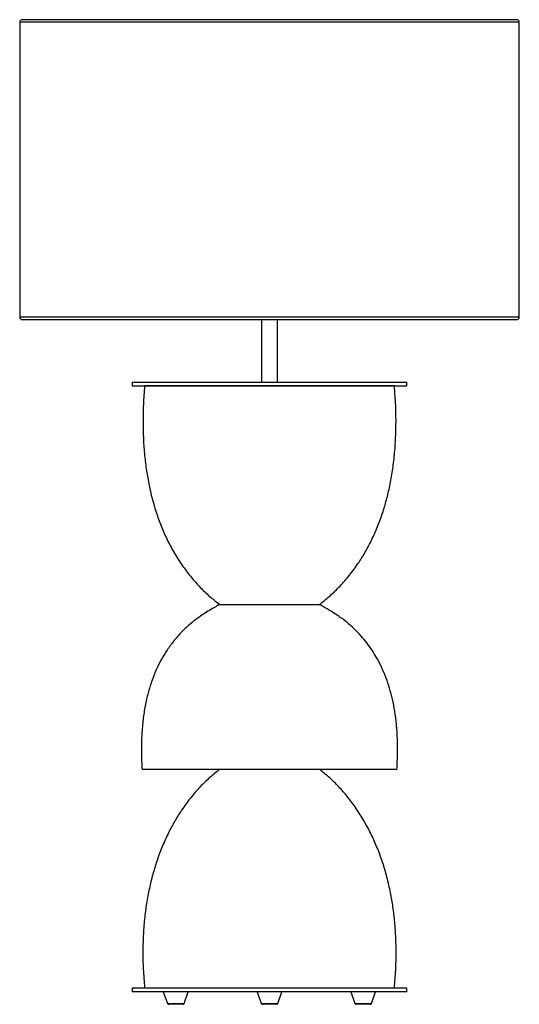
# Paper-space layout '_Posterior' of a CAD drawing. Header units: millimetres. Extents: x -477 to -77, y 19 to 807.
import ezdxf

# ---------------------------------------------------------------- set-up
doc = ezdxf.new("R2010")
doc.units = ezdxf.units.MM

psp = doc.layouts.new('_Posterior')

# ---------------------------------------------------------------- linework, layer by layer
at = {"color": 7, "linetype": 'Continuous', "lineweight": 25}
for p, q in [((-476.54, 805.45), (-476.54, 569.45)), ((-78.54, 807.45), (-474.54, 807.45)), ((-76.54, 569.45), (-76.54, 805.45)), ((-474.54, 567.45), (-78.54, 567.45)), ((-283.04, 567.45), (-283.04, 517.45)), ((-270.04, 517.45), (-270.04, 567.45)), ((-386.54, 517.45), (-386.54, 514.45)), ((-386.54, 517.45), (-166.54, 517.45)), ((-386.54, 514.45), (-166.54, 514.45)), ((-276.54, 514.45), (-376.54, 514.45)), ((-376.54, 514.45), (-176.54, 514.45)), ((-176.54, 514.45), (-276.54, 514.45)), ((-166.54, 514.45), (-166.54, 517.45)), ((-174.54, 207.45), (-378.54, 207.45)), ((-386.54, 32.45), (-386.54, 29.45)), ((-166.54, 32.45), (-386.54, 32.45)), ((-166.54, 29.45), (-166.54, 32.45)), ((-166.54, 29.45), (-386.54, 29.45)), ((-361.54, 29.45), (-358.14, 20.11)), ((-344.94, 20.11), (-341.54, 29.45)), ((-286.54, 29.45), (-283.14, 20.11)), ((-269.94, 20.11), (-266.54, 29.45)), ((-211.54, 29.45), (-208.14, 20.11)), ((-194.94, 20.11), (-191.54, 29.45)), ((-345.88, 19.45), (-357.2, 19.45)), ((-270.88, 19.45), (-282.2, 19.45)), ((-195.88, 19.45), (-207.2, 19.45))]:
    psp.add_line(p, q, dxfattribs=at)
at = {"color": 8, "linetype": 'Continuous', "lineweight": 25}
for p, q in [((-76.54, 805.45), (-476.54, 805.45)), ((-76.54, 569.45), (-476.54, 569.45)), ((-358.14, 20.11), (-344.94, 20.11)), ((-283.14, 20.11), (-269.94, 20.11)), ((-208.14, 20.11), (-194.94, 20.11))]:
    psp.add_line(p, q, dxfattribs=at)
at = {"color": 7, "linetype": 'Continuous', "lineweight": 25, "flags": 128}
psp.add_lwpolyline([(-316.54, 339.45), (-316.49, 339.45), (-316.28, 339.45), (-315.8, 339.45), (-314.91, 339.45), (-313.47, 339.45), (-311.29, 339.45), (-309.09, 339.45), (-306.32, 339.45), (-302.94, 339.45), (-298.91, 339.45), (-294.22, 339.45), (-288.89, 339.45), (-286.59, 339.45), (-284.2, 339.45), (-281.73, 339.45), (-279.19, 339.45), (-276.58, 339.45), (-271.65, 339.45), (-266.93, 339.45), (-262.47, 339.45), (-258.33, 339.45), (-254.53, 339.45), (-251.1, 339.45), (-248.05, 339.45), (-245.39, 339.45), (-242.44, 339.45), (-240.15, 339.45), (-238.47, 339.45), (-236.98, 339.45), (-236.54, 339.45), (-236.54, 339.45)], dxfattribs=at)
at = {"color": 7, "linetype": 'Continuous', "lineweight": 25}
for centre, radius, start, end in [((-474.54, 805.45), 2, 90, 180), ((-78.54, 805.45), 2, 0, 90), ((-474.54, 569.45), 2, 180, 270), ((-78.54, 569.45), 2, 270, 0), ((-357.2, 20.45), 1, 200, 270), ((-345.88, 20.45), 1, 270, 340), ((-282.2, 20.45), 1, 200, 270), ((-270.88, 20.45), 1, 270, 340), ((-207.2, 20.45), 1, 200, 270), ((-195.88, 20.45), 1, 270, 340)]:
    psp.add_arc(centre, radius, start, end, dxfattribs=at)
for points, knots in [([(-376.54, 514.45), (-376.91, 509.43), (-377.64, 499.65), (-377.91, 485.31), (-377.58, 471.71), (-376.64, 458.82), (-375.13, 446.64), (-372.98, 434.5), (-370.14, 422.48), (-366.52, 410.67), (-362.36, 399.72), (-357.45, 389.02), (-351.75, 378.68), (-345.23, 368.81), (-338.37, 360), (-331.25, 352.22), (-324.03, 345.36), (-318.98, 341.38), (-316.54, 339.45)], [0, 0, 0, 0, 0.078132, 0.15223, 0.22254, 0.289302, 0.352748, 0.413107, 0.480571, 0.544382, 0.60485, 0.662257, 0.726943, 0.787989, 0.845667, 0.900169, 0.951603, 1, 1, 1, 1]), ([(-236.54, 339.45), (-233.92, 341.52), (-228.5, 345.81), (-220.8, 353.25), (-213.22, 361.75), (-206.52, 370.69), (-200.67, 379.87), (-195.6, 389.11), (-190.95, 399.17), (-186.92, 409.66), (-183.51, 420.51), (-180.7, 431.68), (-178.41, 443.58), (-176.69, 456.24), (-175.59, 469.67), (-175.15, 483.88), (-175.39, 498.91), (-176.15, 509.17), (-176.54, 514.45)], [0, 0, 0, 0, 0.051851, 0.107174, 0.166016, 0.228527, 0.280387, 0.33484, 0.392095, 0.452397, 0.509044, 0.568561, 0.631184, 0.697163, 0.766759, 0.840244, 0.917896, 1, 1, 1, 1]), ([(-316.54, 339.45), (-317.57, 338.85), (-319.89, 337.48), (-323.79, 335.27), (-328.33, 332.48), (-333.39, 329.05), (-338.77, 324.93), (-344.33, 320.03), (-349.91, 314.28), (-355.42, 307.57), (-360.3, 300.4), (-364.55, 292.87), (-368.18, 285.12), (-371.42, 276.56), (-374.2, 267.15), (-376.43, 256.93), (-378.05, 245.86), (-378.99, 233.92), (-379.25, 221), (-378.78, 212.08), (-378.54, 207.45)], [0, 0, 0, 0, 0.023018, 0.052012, 0.086437, 0.125811, 0.169758, 0.217133, 0.268596, 0.324224, 0.384269, 0.435772, 0.490671, 0.549328, 0.612164, 0.679652, 0.750956, 0.827755, 0.910586, 1, 1, 1, 1]), ([(-174.54, 207.45), (-174.31, 211.75), (-173.86, 220.05), (-174.02, 232.11), (-174.77, 243.32), (-176.11, 253.73), (-177.97, 263.36), (-180.3, 272.24), (-183.12, 280.66), (-186.43, 288.59), (-190.21, 296.01), (-194.27, 302.69), (-198.55, 308.66), (-203.32, 314.42), (-208.56, 319.86), (-214.21, 324.85), (-219.64, 329.02), (-224.71, 332.45), (-229.27, 335.25), (-233.17, 337.48), (-235.5, 338.84), (-236.54, 339.45)], [0, 0, 0, 0, 0.082997, 0.160317, 0.232401, 0.299676, 0.362556, 0.421435, 0.476681, 0.533653, 0.587032, 0.637154, 0.684286, 0.728626, 0.781313, 0.829742, 0.873827, 0.913322, 0.94785, 0.976925, 1, 1, 1, 1]), ([(-316.54, 207.45), (-319.16, 205.36), (-324.61, 201.01), (-332.32, 193.38), (-339.91, 184.62), (-346.63, 175.41), (-352.51, 165.97), (-357.6, 156.5), (-362.28, 146.24), (-366.32, 135.6), (-369.74, 124.66), (-372.55, 113.46), (-374.84, 101.6), (-376.55, 89.08), (-377.63, 75.89), (-378.03, 62.01), (-377.75, 47.44), (-376.95, 37.53), (-376.54, 32.45)], [0, 0, 0, 0, 0.052158, 0.108262, 0.168268, 0.232203, 0.285266, 0.340903, 0.399234, 0.460409, 0.517583, 0.577318, 0.639782, 0.70516, 0.773651, 0.845469, 0.92084, 1, 1, 1, 1]), ([(-176.54, 32.45), (-176.14, 37.28), (-175.37, 46.72), (-175.05, 60.61), (-175.35, 73.88), (-176.27, 86.53), (-177.77, 98.57), (-179.9, 110.65), (-182.76, 122.68), (-186.39, 134.58), (-190.56, 145.68), (-195.49, 156.59), (-201.22, 167.19), (-207.76, 177.34), (-214.65, 186.43), (-221.78, 194.44), (-229, 201.46), (-234.08, 205.5), (-236.54, 207.45)], [0, 0, 0, 0, 0.075318, 0.147204, 0.21586, 0.281483, 0.344256, 0.404355, 0.471968, 0.536331, 0.597659, 0.656134, 0.722231, 0.784697, 0.843665, 0.899206, 0.951331, 1, 1, 1, 1])]:
    psp.add_open_spline(points, degree=3, knots=knots, dxfattribs=at)

doc.saveas('drawing.dxf')
